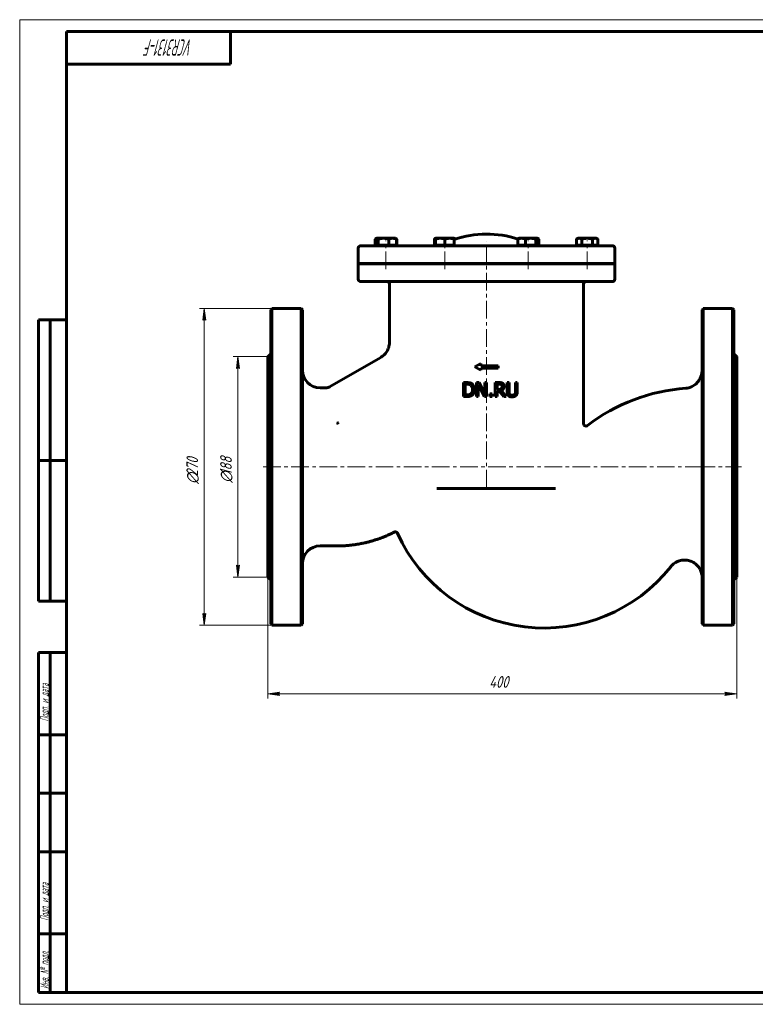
# Model space of a CAD drawing. Header units: millimetres. Extents: x 0 to 594, y 0 to 420.
# Tile 1 of 2: x 0 to 314, y 0 to 420. Entities that reach past the tile are written whole.
import ezdxf

# ---------------------------------------------------------------- set-up
doc = ezdxf.new("R2010")
doc.units = ezdxf.units.MM
for name, pattern in [('K5LT_AXLED', [12, 7.5, -1.5, 1.5, -1.5]), ('K5LT_BASIC', [0]), ('K5LT_THIN', [0])]:
    doc.linetypes.add(name, pattern=pattern)
doc.layers.add('Системный слой', color=7, linetype='Continuous')
doc.layers.add('Системный слой (1)', color=7, linetype='Continuous', true_color=0x6c6c6c)
doc.styles.add('KDIMTEXTSTYLE', font='GOST_AU.SHX', dxfattribs={"width": 0.96, "oblique": 15, "height": 5})
doc.styles.add('KTEXTSTYLE', font='GOST_AU.SHX', dxfattribs={"width": 0.56, "height": 5})
doc.dimstyles.new('KDIMSTYLE (0.50)', dxfattribs={"dimtxt": 5, "dimasz": 1, "dimexe": 2, "dimexo": 0, "dimgap": 1, "dimtad": 1, "dimlfac": 2, "dimtxsty": 'KDIMTEXTSTYLE', "dimsah": 1, "dimcen": 0, "dimdle": 1, "dimadec": 0, "dimazin": 0, "dimtfac": 0.667, "dimtmove": 0, "dimatfit": 3, "dimfxl": 1, "dimtvp": 1, "dimtolj": 1, "dimtzin": 0, "dimarcsym": 0})

# ---------------------------------------------------------------- blocks, each defined once
blk = doc.blocks.new('U10')
at = {"layer": 'Системный слой (1)', "color": 143, "linetype": 'K5LT_BASIC', "lineweight": 60, "true_color": 0x33acca}
for p, q in [((291.14, 229.26), (291.14, 296.26)), ((291.14, 162.26), (291.14, 229.26))]:
    blk.add_line(p, q, dxfattribs=at)
blk = doc.blocks.new('U11')
at = {"layer": 'Системный слой (1)', "color": 143, "linetype": 'K5LT_BASIC', "lineweight": 60, "true_color": 0x33acca}
for p, q in [((305.89, 229.26), (305.89, 276.26)), ((305.89, 182.26), (305.89, 229.26))]:
    blk.add_line(p, q, dxfattribs=at)
blk = doc.blocks.new('U12')
at = {"layer": 'Системный слой (1)', "color": 143, "linetype": 'K5LT_BASIC', "lineweight": 60, "true_color": 0x33acca}
for p, q in [((120.64, 229.26), (120.64, 296.26)), ((120.64, 162.26), (120.64, 229.26))]:
    blk.add_line(p, q, dxfattribs=at)
blk = doc.blocks.new('U13')
at = {"layer": 'Системный слой (1)', "color": 143, "linetype": 'K5LT_BASIC', "lineweight": 60, "true_color": 0x33acca}
for p, q in [((304.64, 296.26), (304.64, 229.26)), ((304.64, 229.26), (304.64, 162.26))]:
    blk.add_line(p, q, dxfattribs=at)
blk = doc.blocks.new('U14')
at = {"layer": 'Системный слой (1)', "color": 143, "linetype": 'K5LT_BASIC', "lineweight": 60, "true_color": 0x33acca}
for p, q in [((290.91, 268.45), (291.14, 270.28)), ((288.48, 264.56), (290.06, 266.41)), ((290.06, 266.41), (290.91, 268.45)), ((284.18, 262.8), (284.19, 262.8)), ((284.19, 262.8), (284.19, 262.8)), ((284.19, 262.8), (284.19, 262.8)), ((284.19, 262.8), (284.19, 262.8)), ((284.19, 262.8), (284.19, 262.8)), ((284.19, 262.8), (284.19, 262.8)), ((284.19, 262.8), (284.19, 262.8)), ((284.19, 262.8), (284.2, 262.8)), ((284.2, 262.8), (284.21, 262.8)), ((284.21, 262.8), (284.23, 262.8)), ((284.23, 262.8), (284.27, 262.8)), ((284.27, 262.8), (284.34, 262.81)), ((284.34, 262.81), (284.5, 262.83)), ((284.5, 262.83), (284.8, 262.87)), ((284.8, 262.87), (285.4, 262.99)), ((285.4, 262.99), (286.57, 263.38)), ((286.57, 263.38), (288.48, 264.56))]:
    blk.add_line(p, q, dxfattribs=at)
blk = doc.blocks.new('U15')
at = {"layer": 'Системный слой (1)', "color": 143, "linetype": 'K5LT_BASIC', "lineweight": 60, "true_color": 0x33acca}
for p, q in [((105.89, 229.26), (105.89, 276.26)), ((105.89, 182.26), (105.89, 229.26))]:
    blk.add_line(p, q, dxfattribs=at)
blk = doc.blocks.new('U16')
at = {"layer": 'Системный слой (1)', "color": 143, "linetype": 'K5LT_BASIC', "lineweight": 60, "true_color": 0x33acca}
for p, q in [((107.14, 296.26), (107.14, 229.26)), ((107.14, 229.26), (107.14, 162.26))]:
    blk.add_line(p, q, dxfattribs=at)
blk = doc.blocks.new('U17')
at = {"layer": 'Системный слой (1)', "color": 143, "linetype": 'K5LT_BASIC', "lineweight": 60, "true_color": 0x33acca}
for p, q in [((220.92, 326.75), (220.83, 326.76)), ((221.01, 326.72), (220.92, 326.75)), ((221.11, 326.68), (221.01, 326.72)), ((221.21, 326.61), (221.11, 326.68)), ((221.31, 326.52), (221.21, 326.61)), ((221.43, 326.4), (221.31, 326.52))]:
    blk.add_line(p, q, dxfattribs=at)
blk = doc.blocks.new('U18')
at = {"layer": 'Системный слой (1)', "color": 143, "linetype": 'K5LT_BASIC', "lineweight": 60, "true_color": 0x33acca}
for p, q in [((160.67, 326.51), (160.57, 326.55)), ((160.76, 326.46), (160.67, 326.51)), ((160.86, 326.4), (160.76, 326.46))]:
    blk.add_line(p, q, dxfattribs=at)
blk = doc.blocks.new('U19')
at = {"layer": 'Системный слой (1)', "color": 143, "linetype": 'K5LT_BASIC', "lineweight": 60, "true_color": 0x33acca}
for p, q in [((151.75, 326.47), (151.63, 326.4)), ((151.87, 326.53), (151.75, 326.47)), ((151.99, 326.58), (151.87, 326.53))]:
    blk.add_line(p, q, dxfattribs=at)
blk = doc.blocks.new('U20')
at = {"layer": 'Системный слой (1)', "color": 143, "linetype": 'K5LT_BASIC', "lineweight": 60, "true_color": 0x33acca}
for p, q in [((144.46, 315.81), (229.85, 315.81)), ((229.85, 315.81), (253.88, 315.81))]:
    blk.add_line(p, q, dxfattribs=at)
blk = doc.blocks.new('U21')
at = {"layer": 'Системный слой (1)', "color": 143, "linetype": 'K5LT_BASIC', "lineweight": 60, "true_color": 0x33acca}
for p, q in [((237.87, 326.64), (237.84, 326.61)), ((237.9, 326.66), (237.87, 326.64)), ((237.93, 326.68), (237.9, 326.66)), ((237.97, 326.69), (237.93, 326.68)), ((238, 326.71), (237.97, 326.69)), ((238.03, 326.72), (238, 326.71))]:
    blk.add_line(p, q, dxfattribs=at)
blk = doc.blocks.new('U22')
at = {"layer": 'Системный слой (1)', "color": 143, "linetype": 'K5LT_BASIC', "lineweight": 60, "true_color": 0x33acca}
for p, q in [((185.45, 326.71), (185.41, 326.73)), ((185.48, 326.7), (185.45, 326.71)), ((185.51, 326.68), (185.48, 326.7)), ((185.61, 326.61), (185.51, 326.68)), ((185.72, 326.52), (185.61, 326.61)), ((185.83, 326.41), (185.72, 326.52))]:
    blk.add_line(p, q, dxfattribs=at)
blk = doc.blocks.new('U23')
at = {"layer": 'Системный слой (1)', "color": 143, "linetype": 'K5LT_BASIC', "lineweight": 60, "true_color": 0x33acca}
for p, q in [((177.08, 326.47), (176.91, 326.4)), ((177.25, 326.53), (177.08, 326.47)), ((177.41, 326.58), (177.25, 326.53))]:
    blk.add_line(p, q, dxfattribs=at)
blk = doc.blocks.new('U24')
at = {"layer": 'Системный слой (1)', "color": 143, "linetype": 'K5LT_BASIC', "lineweight": 60, "true_color": 0x33acca}
for p, q in [((151.91, 326.52), (151.8, 326.4)), ((152.02, 326.61), (151.91, 326.52)), ((152.12, 326.68), (152.02, 326.61)), ((152.21, 326.72), (152.12, 326.68)), ((152.31, 326.75), (152.21, 326.72)), ((152.4, 326.76), (152.31, 326.75))]:
    blk.add_line(p, q, dxfattribs=at)
blk = doc.blocks.new('D4')
at = {"layer": 'Системный слой (1)'}
for points in [[(110.39, 132.44), (110.89, 133.1), (105.89, 132.44), (110.89, 131.78)], [(305.89, 132.44), (300.89, 133.1), (301.39, 132.44), (300.89, 131.78)]]:
    blk.add_hatch(color=7, dxfattribs=at).paths.add_polyline_path(points)
at = {"layer": 'Системный слой (1)', "color": 7, "linetype": 'K5LT_THIN', "lineweight": 18, "true_color": 0xffffff}
for p, q in [((105.89, 182.26), (105.89, 130.44)), ((305.89, 182.26), (305.89, 130.44)), ((105.89, 132.44), (110.89, 133.1)), ((110.89, 131.78), (105.89, 132.44)), ((110.89, 133.1), (110.39, 132.44)), ((110.39, 132.44), (110.89, 131.78)), ((301.39, 132.44), (300.89, 133.1)), ((300.89, 133.1), (305.89, 132.44)), ((305.89, 132.44), (300.89, 131.78)), ((300.89, 131.78), (301.39, 132.44))]:
    blk.add_line(p, q, dxfattribs=at)
blk.add_wipeout([(200.28, 133.44), (200.28, 140.82), (211.05, 140.82), (211.05, 133.44)]).dxf.layer = 'Системный слой (1)'
blk.add_line((105.89, 132.44), (305.89, 132.44), dxfattribs=at)
at = {"layer": 'Системный слой (1)', "color": 7, "insert": (200.28, 140.03), "char_height": 5, "attachment_point": 1, "style": 'KTEXTSTYLE'}
blk.add_mtext('\\H5.0;\\W1.000;\\Q15;\\Q15;\\W0.960;400', dxfattribs=at)
blk = doc.blocks.new('KDIMARROW_01')
at = {"layer": 'Системный слой'}
blk.add_hatch(color=0, dxfattribs=at).paths.add_polyline_path([(-5, -0.66), (0, 0), (-5, 0.66), (-4.5, 0)])
at = {"layer": 'Системный слой', "color": 0, "linetype": 'K5LT_THIN', "lineweight": 18}
for p, q in [((-4.5, 0), (-5, 0.66)), ((-5, 0.66), (0, 0)), ((0, 0), (-5, -0.66)), ((-5, -0.66), (-4.5, 0))]:
    blk.add_line(p, q, dxfattribs=at)
at = {"layer": 'Системный слой (1)', "color": 0, "linetype": 'K5LT_THIN', "lineweight": 18}
blk.add_line((454.67, 229.26), (454.17, 229.26), dxfattribs=at)
blk = doc.blocks.new('D5')
at = {"layer": 'Системный слой (1)'}
for points in [[(79.38, 291.76), (78.72, 296.76), (78.07, 291.76), (78.72, 292.26)], [(78.72, 161.76), (79.38, 166.76), (78.72, 166.26), (78.07, 166.76)]]:
    blk.add_hatch(color=7, dxfattribs=at).paths.add_polyline_path(points)
at = {"layer": 'Системный слой (1)', "color": 7, "linetype": 'K5LT_THIN', "lineweight": 18, "true_color": 0xffffff}
for p, q in [((120.14, 296.76), (76.72, 296.76)), ((78.07, 291.76), (78.72, 296.76)), ((78.72, 296.76), (79.38, 291.76)), ((78.72, 292.26), (78.07, 291.76)), ((79.38, 291.76), (78.72, 292.26)), ((78.72, 161.76), (78.07, 166.76)), ((78.07, 166.76), (78.72, 166.26)), ((78.72, 166.26), (79.38, 166.76)), ((79.38, 166.76), (78.72, 161.76)), ((120.14, 161.76), (76.72, 161.76))]:
    blk.add_line(p, q, dxfattribs=at)
blk.add_wipeout([(77.72, 221.93), (70.34, 221.93), (70.34, 236), (77.72, 236)]).dxf.layer = 'Системный слой (1)'
blk.add_line((78.72, 161.76), (78.72, 296.76), dxfattribs=at)
at = {"layer": 'Системный слой (1)', "color": 7, "char_height": 5, "attachment_point": 1, "rotation": 90, "style": 'KTEXTSTYLE'}
for s, insert in [('\\H5.0;\\W1.000;\\Q15;\\Q15;\\W0.960;270', (71.14, 225.24)), ('\\H5.0;\\W1.000;\\Q15;\\Q15;\\W0.960;∅', (71.14, 221.93))]:
    blk.add_mtext(s, dxfattribs=dict(at, insert=insert))
blk = doc.blocks.new('D6')
at = {"layer": 'Системный слой (1)'}
for points in [[(93.76, 271.26), (93.11, 276.26), (92.45, 271.26), (93.11, 271.76)], [(93.11, 182.26), (93.76, 187.26), (93.11, 186.76), (92.45, 187.26)]]:
    blk.add_hatch(color=7, dxfattribs=at).paths.add_polyline_path(points)
at = {"layer": 'Системный слой (1)', "color": 7, "linetype": 'K5LT_THIN', "lineweight": 18, "true_color": 0xffffff}
for p, q in [((105.89, 276.26), (91.11, 276.26)), ((92.45, 271.26), (93.11, 276.26)), ((93.11, 276.26), (93.76, 271.26)), ((93.11, 271.76), (92.45, 271.26)), ((93.76, 271.26), (93.11, 271.76)), ((93.11, 182.26), (92.45, 187.26)), ((92.45, 187.26), (93.11, 186.76)), ((93.11, 186.76), (93.76, 187.26)), ((93.76, 187.26), (93.11, 182.26)), ((105.89, 182.26), (91.11, 182.26))]:
    blk.add_line(p, q, dxfattribs=at)
blk.add_wipeout([(92.11, 222.46), (84.72, 222.46), (84.72, 235.51), (92.11, 235.51)]).dxf.layer = 'Системный слой (1)'
blk.add_line((93.11, 182.26), (93.11, 276.26), dxfattribs=at)
at = {"layer": 'Системный слой (1)', "color": 7, "char_height": 5, "attachment_point": 1, "rotation": 90, "style": 'KTEXTSTYLE'}
for s, insert in [('\\H5.0;\\W1.000;\\Q15;\\Q15;\\W0.960;188', (85.52, 225.77)), ('\\H5.0;\\W1.000;\\Q15;\\Q15;\\W0.960;∅', (85.52, 222.46))]:
    blk.add_mtext(s, dxfattribs=dict(at, insert=insert))
blk = doc.blocks.new('U25')
at = {"color": 7, "linetype": 'K5LT_THIN', "lineweight": 18, "true_color": 0xffffff}
for p, q in [((0, 0), (0, 420)), ((0, 420), (594, 420)), ((594, 0), (0, 0))]:
    blk.add_line(p, q, dxfattribs=at)
at = {"color": 143, "linetype": 'K5LT_BASIC', "lineweight": 60, "true_color": 0x33acca}
for p, q in [((20, 5), (20, 415)), ((20, 415), (589, 415)), ((90, 415), (90, 401)), ((90, 401), (20, 401)), ((8, 172), (8, 292)), ((20, 292), (8, 292)), ((13, 172), (13, 292)), ((20, 232), (8, 232)), ((20, 172), (8, 172)), ((8, 5), (8, 150)), ((20, 150), (8, 150)), ((13, 5), (13, 150)), ((20, 115), (8, 115)), ((20, 90), (8, 90)), ((20, 65), (8, 65)), ((20, 30), (8, 30)), ((20, 5), (8, 5)), ((589, 5), (20, 5))]:
    blk.add_line(p, q, dxfattribs=at)
at = {"color": 7, "attachment_point": 1, "style": 'KTEXTSTYLE'}
for s, insert, char_height, rotation in [('\\H5.0;\\W1.000;\\Q15;\\Q15;\\W0.560;\\H7.00;VCR3131-F', (73.87, 404.64), 7, 180), ('\\H5.0;\\W1.000;\\Q15;\\Q15;\\W0.560;\\H3.50;Подп. и дата', (8.82, 120.66), 3.5, 90), ('\\H5.0;\\W1.000;\\Q15;\\Q15;\\W0.560;\\H3.50;Подп. и дата', (8.82, 35.66), 3.5, 90), ('\\H5.0;\\W1.000;\\Q15;\\Q15;\\W0.560;\\H3.50;Инв. № подл.', (8.82, 6.57), 3.5, 90)]:
    blk.add_mtext(s, dxfattribs=dict(at, insert=insert, char_height=char_height, rotation=rotation))

msp = doc.modelspace()

# ---------------------------------------------------------------- linework, layer by layer
at = {"layer": 'Системный слой (1)', "color": 143, "linetype": 'K5LT_BASIC', "lineweight": 60, "true_color": 0x33acca}
for p, q in [((252.8777, 323.5587), (145.4595, 323.5587)), ((152.2452, 326.7587), (151.6264, 326.4014)), ((151.6264, 323.8587), (151.6264, 326.4014)), ((151.7998, 323.8587), (151.6264, 323.8587)), ((151.7998, 323.8587), (151.7998, 326.4014)), ((152.3975, 323.8587), (151.7998, 323.8587)), ((152.2612, 326.7587), (152.1201, 326.6772)), ((152.2452, 326.7587), (152.2612, 326.7587)), ((152.2452, 323.8587), (152.2452, 323.5587)), ((152.2612, 326.7587), (152.3975, 326.7587)), ((152.2612, 323.8587), (152.2612, 323.5587)), ((152.3975, 326.7587), (155.226, 326.7587)), ((152.9953, 323.8587), (152.3975, 323.8587)), ((152.9953, 323.8587), (152.9953, 326.4014)), ((155.226, 323.8587), (152.9953, 323.8587)), ((155.226, 326.7587), (159.0897, 326.7587)), ((157.4567, 323.8587), (155.226, 323.8587)), ((157.4567, 323.8587), (157.4567, 326.4014)), ((159.0897, 323.8587), (157.4567, 323.8587)), ((159.0897, 326.7587), (160.2612, 326.7587)), ((160.7227, 323.8587), (159.0897, 323.8587)), ((160.2612, 326.7587), (160.4024, 326.6772)), ((160.2612, 323.8587), (160.2612, 323.5587)), ((160.5012, 326.6109), (160.864, 326.4014)), ((160.7227, 323.8587), (160.7227, 326.4014)), ((160.864, 323.8587), (160.7227, 323.8587)), ((160.864, 323.8587), (160.864, 326.4014)), ((176.9117, 323.8587), (176.9117, 326.4014)), ((177.4118, 323.8587), (176.9117, 323.8587)), ((177.3731, 326.7587), (177.232, 326.6772)), ((177.3731, 326.7587), (177.4118, 326.7587)), ((177.3731, 323.8587), (177.3731, 323.5587)), ((177.4118, 326.4014), (177.4118, 326.7587)), ((177.4118, 326.7587), (179.4118, 326.7587)), ((177.4118, 323.8587), (177.4118, 326.4014)), ((177.4118, 323.8587), (177.4118, 323.5587)), ((179.4118, 323.8587), (177.4118, 323.8587)), ((179.4118, 326.7587), (183.4118, 326.7587)), ((181.4118, 323.8587), (179.4118, 323.8587)), ((181.4118, 323.8587), (181.4118, 326.4014)), ((183.4118, 323.8587), (181.4118, 323.8587)), ((183.4118, 326.7587), (185.4118, 326.7587)), ((185.4118, 323.8587), (183.4118, 323.8587)), ((185.4118, 326.7587), (185.4118, 326.4014)), ((185.4118, 326.7364), (185.5142, 326.6772)), ((185.4118, 323.8587), (185.4118, 326.4014)), ((185.4118, 323.8587), (185.4118, 323.5587)), ((212.5027, 323.8587), (212.5027, 326.4014)), ((214.1357, 323.8587), (212.5027, 323.8587)), ((212.9641, 326.7587), (212.823, 326.6772)), ((212.9254, 326.7364), (212.9254, 326.7587)), ((212.9254, 326.7587), (212.9641, 326.7587)), ((212.9641, 326.7587), (214.1357, 326.7587)), ((212.9641, 323.8587), (212.9641, 323.5587)), ((214.1357, 326.7587), (217.9994, 326.7587)), ((215.7687, 323.8587), (214.1357, 323.8587)), ((215.7687, 323.8587), (215.7687, 326.4014)), ((217.9994, 323.8587), (215.7687, 323.8587)), ((217.9994, 326.7587), (220.8278, 326.7587)), ((220.2301, 323.8587), (217.9994, 323.8587)), ((220.2301, 323.8587), (220.2301, 326.4014)), ((220.8278, 323.8587), (220.2301, 323.8587)), ((220.8278, 326.7587), (220.9641, 326.7587)), ((221.4255, 323.8587), (220.8278, 323.8587)), ((220.9641, 326.7587), (221.1052, 326.6772)), ((220.9641, 323.8587), (220.9641, 323.5587)), ((221.4255, 323.8587), (221.4255, 326.4014)), ((238.092, 326.7587), (237.4732, 326.4014)), ((237.4732, 323.8587), (237.4732, 326.4014)), ((238.6279, 323.8587), (237.4732, 323.8587)), ((238.076, 326.7587), (237.9349, 326.6772)), ((238.076, 326.7587), (238.092, 326.7587)), ((238.076, 323.8587), (238.076, 323.5587)), ((238.092, 326.7587), (238.6279, 326.7587)), ((238.092, 323.8587), (238.092, 323.5587)), ((238.6279, 326.7587), (242.092, 326.7587)), ((239.7826, 323.8587), (238.6279, 323.8587)), ((239.7826, 323.8587), (239.7826, 326.4014)), ((242.092, 323.8587), (239.7826, 323.8587)), ((242.092, 326.7587), (245.5561, 326.7587)), ((244.4014, 323.8587), (242.092, 323.8587)), ((244.4014, 323.8587), (244.4014, 326.4014)), ((245.5561, 323.8587), (244.4014, 323.8587)), ((245.5561, 326.7587), (246.092, 326.7587)), ((246.7108, 323.8587), (245.5561, 323.8587)), ((246.092, 326.7587), (246.7108, 326.4014)), ((246.092, 323.8587), (246.092, 323.5587)), ((246.7108, 323.8587), (246.7108, 326.4014)), ((144.4595, 316.0587), (144.4595, 322.5587)), ((253.8777, 316.0587), (253.8777, 322.5587)), ((144.4595, 316.0587), (253.8777, 316.0587)), ((144.4595, 309.3087), (144.4595, 315.8087)), ((153.7452, 316.0587), (153.7452, 316.0188)), ((153.9553, 315.8087), (153.7452, 316.0188)), ((153.7612, 316.0188), (153.7452, 316.0188)), ((153.7612, 316.0587), (153.7612, 316.0188)), ((154.4935, 316.0188), (153.7612, 316.0188)), ((153.9714, 315.8087), (153.7612, 316.0188)), ((158.7612, 316.0188), (154.4935, 316.0188)), ((158.5511, 315.8087), (158.7612, 316.0188)), ((158.7612, 316.0587), (158.7612, 316.0188)), ((178.8731, 316.0587), (178.8731, 316.0188)), ((179.0832, 315.8087), (178.8731, 316.0188)), ((178.9118, 316.0188), (178.8731, 316.0188)), ((178.9118, 316.0587), (178.9118, 316.0188)), ((181.4118, 316.0188), (178.9118, 316.0188)), ((179.1219, 315.8087), (178.9118, 316.0188)), ((183.9118, 316.0188), (181.4118, 316.0188)), ((183.7017, 315.8087), (183.9118, 316.0188)), ((183.9118, 316.0587), (183.9118, 316.0188)), ((195.4186, 315.8087), (195.4186, 316.0587)), ((202.9186, 315.8087), (202.9186, 316.0587)), ((214.4254, 316.0587), (214.4254, 316.0188)), ((214.4641, 316.0188), (214.4254, 316.0188)), ((214.6355, 315.8087), (214.4254, 316.0188)), ((214.4641, 316.0587), (214.4641, 316.0188)), ((214.6742, 315.8087), (214.4641, 316.0188)), ((218.7319, 316.0188), (214.4641, 316.0188)), ((219.4641, 316.0188), (218.7319, 316.0188)), ((219.254, 315.8087), (219.4641, 316.0188)), ((219.4641, 316.0587), (219.4641, 316.0188)), ((239.576, 316.0587), (239.576, 316.0188)), ((239.7861, 315.8087), (239.576, 316.0188)), ((239.592, 316.0188), (239.576, 316.0188)), ((239.592, 316.0587), (239.592, 316.0188)), ((244.592, 316.0188), (239.592, 316.0188)), ((239.8022, 315.8087), (239.592, 316.0188)), ((244.3819, 315.8087), (244.592, 316.0188)), ((244.592, 316.0587), (244.592, 316.0188)), ((253.8777, 309.3087), (253.8777, 315.8087)), ((145.4595, 308.3087), (252.8777, 308.3087)), ((157.7601, 282.4456), (157.7599, 307.3087)), ((240.5774, 247.6746), (240.5774, 307.3087)), ((107.1373, 296.2587), (107.6373, 296.7587)), ((107.6373, 229.2587), (107.6373, 296.7587)), ((120.1373, 296.7587), (107.6373, 296.7587)), ((120.6373, 296.2587), (120.1373, 296.7587)), ((120.1373, 296.7587), (120.1373, 229.2587)), ((291.1373, 296.2587), (291.6373, 296.7587)), ((291.6373, 296.7587), (291.6373, 229.2587)), ((304.1373, 296.7587), (291.6373, 296.7587)), ((304.1373, 229.2587), (304.1373, 296.7587)), ((304.6373, 296.2587), (304.1373, 296.7587)), ((105.8873, 276.2587), (107.1373, 277.5087)), ((305.8873, 276.2587), (304.6373, 277.5087)), ((132.1741, 263.3436), (154.0101, 275.9506)), ((194.1686, 271.9013), (196.6686, 273.3186)), ((196.6686, 272.4013), (196.6686, 273.3186)), ((194.1686, 271.9013), (196.6686, 270.484)), ((196.6686, 272.4013), (204.1686, 272.4013)), ((196.6686, 270.484), (196.6686, 271.4013)), ((196.6686, 271.4013), (204.1686, 271.4013)), ((204.1686, 271.4013), (204.1686, 272.4013)), ((190.6685, 265.2269), (189.3023, 265.2269)), ((189.3023, 265.2269), (189.3023, 259.2269)), ((196.0316, 265.2269), (194.8987, 265.2269)), ((194.8987, 265.2269), (194.8987, 259.2269)), ((198.4481, 260.4765), (196.0316, 265.2269)), ((199.192, 265.2269), (198.4481, 265.2269)), ((198.4481, 265.2269), (198.4481, 260.4765)), ((199.192, 259.2269), (199.192, 265.2269)), ((202.9068, 265.2269), (202.9068, 259.2269)), ((204.453, 265.2269), (202.9068, 265.2269)), ((208.7512, 265.2269), (207.9538, 265.2269)), ((207.9538, 265.2269), (207.9538, 261.483)), ((208.7512, 261.483), (208.7512, 265.2269)), ((211.4984, 265.2269), (211.4984, 261.4636)), ((212.2958, 265.2269), (211.4984, 265.2269)), ((212.2958, 261.483), (212.2958, 265.2269)), ((128.1373, 263.0087), (130.9242, 263.0087)), ((190.0997, 264.5365), (190.7074, 264.5365)), ((190.0997, 259.9174), (190.0997, 264.5365)), ((195.6426, 264.4004), (198.2974, 259.2269)), ((195.6426, 259.2269), (195.6426, 264.4004)), ((203.7042, 262.2804), (203.7042, 264.5365)), ((203.7042, 264.5365), (204.4967, 264.5365)), ((204.4044, 262.2804), (203.7042, 262.2804)), ((203.7042, 261.6143), (204.6183, 261.6143)), ((203.7042, 259.2269), (203.7042, 261.6143)), ((204.6183, 261.6143), (206.5146, 259.2269)), ((207.5502, 259.2269), (205.4157, 261.838)), ((189.3023, 259.2269), (190.6831, 259.2269)), ((190.7074, 259.9174), (190.0997, 259.9174)), ((194.8987, 259.2269), (195.6426, 259.2269)), ((198.2974, 259.2269), (199.192, 259.2269)), ((201.5259, 260.3744), (200.5632, 260.3744)), ((200.5632, 260.3744), (200.5632, 259.2269)), ((200.5632, 259.2269), (201.5259, 259.2269)), ((201.5259, 259.2269), (201.5259, 260.3744)), ((202.9068, 259.2269), (203.7042, 259.2269)), ((206.5146, 259.2269), (207.5502, 259.2269)), ((240.5772, 247.6747), (240.5772, 247.6745)), ((107.6373, 161.7587), (107.6373, 229.2587)), ((120.1373, 229.2587), (120.1373, 161.7587)), ((291.6373, 229.2587), (291.6373, 161.7587)), ((304.1373, 161.7587), (304.1373, 229.2587)), ((177.9793, 220.0087), (228.6096, 220.0087)), ((128.1373, 195.5087), (135.2783, 195.5087)), ((105.8873, 182.2587), (107.1373, 181.0087)), ((305.8873, 182.2587), (304.6373, 181.0087)), ((107.1373, 162.2587), (107.6373, 161.7587)), ((120.1373, 161.7587), (107.6373, 161.7587)), ((120.6373, 162.2587), (120.1373, 161.7587)), ((291.1373, 162.2587), (291.6373, 161.7587)), ((304.1373, 161.7587), (291.6373, 161.7587)), ((304.6373, 162.2587), (304.1373, 161.7587))]:
    msp.add_line(p, q, dxfattribs=at)
at = {"layer": 'Системный слой (1)', "color": 30, "linetype": 'K5LT_AXLED', "lineweight": 18, "true_color": 0xff8000}
for p, q in [((156.2452, 313.5587), (156.2452, 325.8587)), ((156.2612, 313.5587), (156.2612, 325.8587)), ((181.3731, 313.5587), (181.3731, 325.8587)), ((181.4118, 313.5587), (181.4118, 325.8587)), ((199.1686, 220.5087), (199.1686, 325.5587)), ((216.9254, 313.5587), (216.9254, 325.5587)), ((216.9641, 313.5587), (216.9641, 325.8587)), ((242.076, 313.5587), (242.076, 325.8587)), ((242.092, 313.5587), (242.092, 325.8587)), ((103.8873, 229.2587), (293.6373, 229.2587)), ((289.1373, 229.2587), (307.8873, 229.2587))]:
    msp.add_line(p, q, dxfattribs=at)
at = {"layer": 'Системный слой (1)', "color": 143, "linetype": 'K5LT_BASIC', "lineweight": 60, "true_color": 0x33acca}
for centre, radius, start, end in [((199.1686, 286.0587), 42.5, 71.703914, 108.886176), ((145.4595, 322.5587), 1, 90, 180), ((252.8777, 322.5587), 1, 0, 90), ((145.4595, 309.3087), 1, 180, 270), ((156.7599, 307.3087), 1, 0, 90), ((241.5774, 307.3087), 1, 90, 180), ((252.8777, 309.3087), 1, 270, 0), ((128.1373, 270.5087), 7.5, 180, 270), ((289.9345, 184.2587), 78.75, 94.186877, 127.327208), ((223.7907, 229.2587), 68.75, 204.325962, 321.709647), ((128.1373, 188.0087), 7.5, 90, 180)]:
    msp.add_arc(centre, radius, start, end, dxfattribs=at)
for points, weights in [([(152.9953, 326.4014), (152.6749, 326.7587), (152.3975, 326.7587)], [1, 1.0379548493, 1]), ([(155.226, 326.7587), (154.1907, 326.7587), (152.9953, 326.4014)], [1, 1.0379548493, 1]), ([(157.4567, 326.4014), (156.2612, 326.7587), (155.226, 326.7587)], [1, 1.0379548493, 1]), ([(159.0897, 326.7587), (158.3318, 326.7587), (157.4567, 326.4014)], [1, 1.0379548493, 1]), ([(160.7227, 326.4014), (159.8475, 326.7587), (159.0897, 326.7587)], [1, 1.0379548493, 1]), ([(160.4024, 326.6772), (160.5538, 326.5898), (160.7227, 326.4014)], [1.0189529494, 1.01965895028, 1]), ([(176.9117, 326.4014), (177.0806, 326.5898), (177.232, 326.6772)], [1, 1.01965916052, 1.0189529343]), ([(179.4118, 326.7587), (178.4836, 326.7587), (177.4118, 326.4014)], [1, 1.0379548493, 1]), ([(181.4118, 326.4014), (180.34, 326.7587), (179.4118, 326.7587)], [1, 1.0379548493, 1]), ([(183.4118, 326.7587), (182.4836, 326.7587), (181.4118, 326.4014)], [1, 1.0379548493, 1]), ([(185.4118, 326.4014), (184.34, 326.7587), (183.4118, 326.7587)], [1, 1.0379548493, 1]), ([(214.1357, 326.7587), (213.3778, 326.7587), (212.5027, 326.4014)], [1, 1.0379548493, 1]), ([(212.5027, 326.4014), (212.6716, 326.5898), (212.823, 326.6772)], [1, 1.01965916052, 1.0189529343]), ([(215.7687, 326.4014), (214.8936, 326.7587), (214.1357, 326.7587)], [1, 1.0379548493, 1]), ([(217.9994, 326.7587), (216.9641, 326.7587), (215.7687, 326.4014)], [1, 1.0379548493, 1]), ([(220.2301, 326.4014), (219.0347, 326.7587), (217.9994, 326.7587)], [1, 1.0379548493, 1]), ([(220.8278, 326.7587), (220.5504, 326.7587), (220.2301, 326.4014)], [1, 1.0379548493, 1]), ([(238.6279, 326.7587), (238.092, 326.7587), (237.4732, 326.4014)], [1, 1.0379548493, 1]), ([(239.7826, 326.4014), (239.1638, 326.7587), (238.6279, 326.7587)], [1, 1.0379548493, 1]), ([(242.092, 326.7587), (241.0202, 326.7587), (239.7826, 326.4014)], [1, 1.0379548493, 1]), ([(244.4014, 326.4014), (243.1638, 326.7587), (242.092, 326.7587)], [1, 1.0379548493, 1]), ([(245.5561, 326.7587), (245.0202, 326.7587), (244.4014, 326.4014)], [1, 1.0379548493, 1]), ([(246.7108, 326.4014), (246.092, 326.7587), (245.5561, 326.7587)], [1, 1.0379548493, 1]), ([(159.7778, 201.4169), (148.2405, 195.5087), (135.2783, 195.5087)], [0.871135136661, 0.849394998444, 0.87636227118])]:
    msp.add_rational_spline(points, weights, degree=2, dxfattribs=at)
for points, knots in [([(154.0101, 275.9504), (154.011, 275.951), (154.0124, 275.9517), (154.0148, 275.9532), (154.0164, 275.9541), (154.0208, 275.9566), (154.0237, 275.9583), (154.0321, 275.9632), (154.0376, 275.9664), (154.0541, 275.976), (154.0649, 275.9824), (154.0973, 276.0015), (154.1188, 276.0144), (154.1826, 276.053), (154.2247, 276.0791), (154.3496, 276.1582), (154.4315, 276.2125), (154.6726, 276.379), (154.8286, 276.496), (155.2361, 276.8274), (155.4787, 277.0527), (155.9354, 277.5357), (156.1491, 277.7937), (156.5395, 278.3339), (156.7163, 278.616), (157.0226, 279.1866), (157.1538, 279.4741), (157.3814, 280.0708), (157.477, 280.3803), (157.6287, 281.0134), (157.6844, 281.337), (157.7462, 281.9229), (157.7601, 282.1843), (157.7601, 282.4456)], [0, 0, 0, 0, 0.00930298, 0.00930298, 0.02418774, 0.02418774, 0.05209667, 0.05209667, 0.10605394, 0.10605394, 0.21210787, 0.21210787, 0.42235515, 0.42235515, 0.83912851, 0.83912851, 1.66523286, 1.66523286, 3.30255682, 3.30255682, 6.07948844, 6.07948844, 8.8888037, 8.8888037, 11.68073323, 11.68073323, 14.33131387, 14.33131387, 17.04790917, 17.04790917, 19.8019984, 19.8019984, 21.99883719, 21.99883719, 21.99883719, 21.99883719]), ([(192.8177, 264.7505), (192.607, 264.8889), (192.3715, 264.989), (191.9242, 265.1253), (191.6366, 265.1913), (190.9741, 265.2239), (190.8201, 265.2269), (190.6685, 265.2269)], [-0.767349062, -0.767349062, -0.767349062, -0.767349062, -0.405717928, -0.405717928, -0.092888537, -0.092888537, 0, 0, 0, 0]), ([(194.0332, 262.2221), (194.0332, 262.4892), (194.011, 262.7579), (193.9087, 263.256), (193.8348, 263.4853), (193.6213, 263.9246), (193.437, 264.2289), (193.0335, 264.5955), (192.9285, 264.6769), (192.8177, 264.7505)], [-0.839080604, -0.839080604, -0.839080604, -0.839080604, -0.571141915, -0.571141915, -0.32896007, -0.32896007, -0.080480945, -0.080480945, 0, 0, 0, 0]), ([(205.9797, 264.9109), (205.8489, 264.9954), (205.7098, 265.0636), (205.4635, 265.1436), (205.3364, 265.1747), (204.9861, 265.2104), (204.8615, 265.2179), (204.6444, 265.2255), (204.5483, 265.2269), (204.453, 265.2269)], [-0.48100984, -0.48100984, -0.48100984, -0.48100984, -0.271114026, -0.271114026, -0.131540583, -0.131540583, -0.057668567, -0.057668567, 0, 0, 0, 0]), ([(206.6604, 263.5981), (206.6604, 263.733), (206.6493, 263.8692), (206.5969, 264.1185), (206.5592, 264.2322), (206.4979, 264.3524), (206.4899, 264.3673), (206.4799, 264.385), (206.479, 264.3866), (206.4667, 264.4082), (206.4536, 264.43), (206.4202, 264.4822), (206.3988, 264.5135), (206.3461, 264.5835), (206.314, 264.6226), (206.2508, 264.6908), (206.2222, 264.7195), (206.1783, 264.7597), (206.1654, 264.7712), (206.0975, 264.8294), (206.0399, 264.872), (205.9797, 264.9109)], [-0.550413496, -0.550413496, -0.550413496, -0.550413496, -0.364825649, -0.364825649, -0.199739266, -0.199739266, -0.178625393, -0.178625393, -0.176527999, -0.176527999, -0.150580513, -0.150580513, -0.117901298, -0.117901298, -0.08065923, -0.08065923, -0.054088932, -0.054088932, -0.043417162, -0.043417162, 0, 0, 0, 0]), ([(130.9242, 263.0085), (130.9242, 263.0085), (130.9243, 263.0085), (130.9247, 263.0085), (130.9249, 263.0085), (130.9257, 263.0085), (130.9262, 263.0085), (130.9275, 263.0085), (130.9284, 263.0085), (130.931, 263.0085), (130.9327, 263.0085), (130.9378, 263.0085), (130.9411, 263.0085), (130.9511, 263.0086), (130.9576, 263.0087), (130.9772, 263.009), (130.9901, 263.0093), (131.0284, 263.0105), (131.0538, 263.0118), (131.1289, 263.0165), (131.1786, 263.0211), (131.3146, 263.0379), (131.4007, 263.0531), (131.5708, 263.0924), (131.6548, 263.1165), (131.8199, 263.1731), (131.901, 263.2057), (132.0463, 263.2733), (132.1111, 263.3069), (132.1742, 263.3434)], [0.00125632, 0.00125632, 0.00125632, 0.00125632, 0.00274077, 0.00274077, 0.01694906, 0.01694906, 0.03963187, 0.03963187, 0.08213063, 0.08213063, 0.16426125, 0.16426125, 0.32565563, 0.32565563, 0.64271063, 0.64271063, 1.26535312, 1.26535312, 2.4877031, 2.4877031, 4.88653313, 4.88653313, 9.08617479, 9.08617479, 13.28581645, 13.28581645, 17.4854581, 17.4854581, 20.99627372, 20.99627372, 20.99627372, 20.99627372]), ([(190.7074, 264.5365), (190.7792, 264.5365), (190.8464, 264.5354), (190.9799, 264.531), (191.0451, 264.5276), (191.1962, 264.5168), (191.2755, 264.5084), (191.387, 264.4935), (191.4258, 264.4875), (191.4908, 264.4763), (191.5182, 264.4711), (191.5663, 264.4612), (191.5874, 264.4566), (191.6073, 264.4519), (191.6084, 264.4517), (191.6104, 264.4512), (191.8513, 264.3944), (192.079, 264.3029), (192.2925, 264.1767)], [-0.241554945, -0.241554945, -0.241554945, -0.241554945, -0.22805477, -0.22805477, -0.212872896, -0.212872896, -0.189864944, -0.189864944, -0.175556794, -0.175556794, -0.163242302, -0.163242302, -0.151575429, -0.151575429, -0.150927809, -0.150927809, -0.150320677, 0, 0, 0, 0]), ([(192.2925, 264.1767), (192.4557, 264.0767), (192.6002, 263.9541), (192.8484, 263.6568), (192.9453, 263.4886), (193.154, 262.9696), (193.2018, 262.5962), (193.2018, 262.2318)], [-0.451396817, -0.451396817, -0.451396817, -0.451396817, -0.335806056, -0.335806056, -0.218649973, -0.218649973, 0, 0, 0, 0]), ([(193.2018, 262.2318), (193.2018, 261.9622), (193.1785, 261.6835), (193.0713, 261.2498), (192.9964, 261.0261), (192.721, 260.608), (192.5586, 260.4463), (192.3655, 260.3161)], [-0.545803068, -0.545803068, -0.545803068, -0.545803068, -0.301471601, -0.301471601, -0.141059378, -0.141059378, 0, 0, 0, 0]), ([(192.8079, 259.7083), (192.9741, 259.8181), (193.1246, 259.9468), (193.3999, 260.2463), (193.52, 260.4144), (193.8791, 261.0444), (193.9679, 261.4621), (194.0242, 261.9105), (194.0332, 262.0662), (194.0332, 262.2221)], [-0.411085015, -0.411085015, -0.411085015, -0.411085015, -0.342340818, -0.342340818, -0.271180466, -0.271180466, -0.09354343, -0.09354343, 0, 0, 0, 0]), ([(205.4886, 262.5916), (205.4259, 262.5288), (205.3557, 262.4762), (205.1656, 262.3737), (205.0654, 262.3503), (204.8231, 262.2967), (204.6106, 262.2804), (204.4044, 262.2804)], [-0.167982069, -0.167982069, -0.167982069, -0.167982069, -0.150263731, -0.150263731, -0.124756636, -0.124756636, 0, 0, 0, 0]), ([(204.4967, 264.5365), (204.555, 264.5365), (204.609, 264.5354), (204.7174, 264.5312), (204.7704, 264.5278), (204.8772, 264.5182), (204.9286, 264.5118), (205.0028, 264.5001), (205.0294, 264.4952), (205.064, 264.4882), (205.0741, 264.486), (205.2008, 264.4571), (205.3128, 264.4153), (205.4269, 264.3469), (205.4384, 264.3397), (205.4497, 264.3323)], [-0.15518476, -0.15518476, -0.15518476, -0.15518476, -0.140051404, -0.140051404, -0.12238681, -0.12238681, -0.10085522, -0.10085522, -0.086930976, -0.086930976, -0.080866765, -0.080866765, -0.008204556, -0.008204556, 0, 0, 0, 0]), ([(205.4157, 261.838), (205.6304, 261.918), (205.8313, 262.0265), (206.1641, 262.2956), (206.3034, 262.4485), (206.5245, 262.8077), (206.5964, 263.0155), (206.6518, 263.3554), (206.6604, 263.4768), (206.6604, 263.5981)], [-0.465998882, -0.465998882, -0.465998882, -0.465998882, -0.326936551, -0.326936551, -0.206740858, -0.206740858, -0.072775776, -0.072775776, 0, 0, 0, 0]), ([(205.4497, 264.3323), (205.5177, 264.2864), (205.579, 264.2323), (205.6893, 264.0976), (205.7263, 264.0268), (205.8074, 263.8276), (205.829, 263.6816), (205.829, 263.5349)], [-0.166191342, -0.166191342, -0.166191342, -0.166191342, -0.129252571, -0.129252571, -0.088054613, -0.088054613, 0, 0, 0, 0]), ([(205.829, 263.5349), (205.829, 263.4224), (205.8209, 263.3086), (205.79, 263.1384), (205.7765, 263.084), (205.7562, 263.0191), (205.7514, 263.0045), (205.7368, 262.9635), (205.7267, 262.938), (205.6616, 262.7909), (205.5859, 262.6835), (205.4886, 262.5916)], [-0.184858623, -0.184858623, -0.184858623, -0.184858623, -0.133003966, -0.133003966, -0.105094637, -0.105094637, -0.09668387, -0.09668387, -0.080780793, -0.080780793, 0, 0, 0, 0]), ([(207.9538, 261.483), (207.9538, 261.1393), (207.9815, 260.7627), (208.1127, 260.2959), (208.1884, 260.0732), (208.4124, 259.7765), (208.4678, 259.7136), (208.5275, 259.6548)], [-0.651540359, -0.651540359, -0.651540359, -0.651540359, -0.2251213, -0.2251213, -0.050974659, -0.050974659, 0, 0, 0, 0]), ([(209.0089, 260.2723), (208.9218, 260.4044), (208.86, 260.5484), (208.7764, 260.8886), (208.7618, 261.1009), (208.7525, 261.3305), (208.7512, 261.4071), (208.7512, 261.483)], [-0.214904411, -0.214904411, -0.214904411, -0.214904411, -0.137858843, -0.137858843, -0.045554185, -0.045554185, 0, 0, 0, 0]), ([(211.4984, 261.4636), (211.4984, 261.2675), (211.4889, 261.0556), (211.4391, 260.734), (211.4047, 260.5761), (211.2946, 260.3593), (211.2688, 260.315), (211.2407, 260.2723)], [-0.323841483, -0.323841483, -0.323841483, -0.323841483, -0.147274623, -0.147274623, -0.031127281, -0.031127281, 0, 0, 0, 0]), ([(211.722, 259.6548), (211.8129, 259.7416), (211.8932, 259.8379), (212.0312, 260.0513), (212.0869, 260.1655), (212.2248, 260.5495), (212.2687, 260.8648), (212.2927, 261.2584), (212.2958, 261.371), (212.2958, 261.483)], [-0.391996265, -0.391996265, -0.391996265, -0.391996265, -0.314411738, -0.314411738, -0.236653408, -0.236653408, -0.067196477, -0.067196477, 0, 0, 0, 0]), ([(190.6831, 259.2269), (191.0236, 259.2269), (191.4022, 259.2427), (191.9411, 259.331), (192.2109, 259.3914), (192.6323, 259.6034), (192.7213, 259.6539), (192.8079, 259.7083)], [-0.661429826, -0.661429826, -0.661429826, -0.661429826, -0.285962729, -0.285962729, -0.061922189, -0.061922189, 0, 0, 0, 0]), ([(192.3655, 260.3161), (192.257, 260.24), (192.1421, 260.1757), (191.85, 260.0497), (191.7062, 260.0168), (191.3375, 259.9386), (191.0134, 259.9174), (190.7074, 259.9174)], [-0.259536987, -0.259536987, -0.259536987, -0.259536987, -0.229630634, -0.229630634, -0.18749436, -0.18749436, 0, 0, 0, 0]), ([(208.5275, 259.6548), (208.6904, 259.492), (208.8792, 259.3693), (209.2653, 259.2073), (209.5035, 259.138), (209.9288, 259.104), (210.0258, 259.1005), (210.1224, 259.1005)], [-0.508524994, -0.508524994, -0.508524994, -0.508524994, -0.264731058, -0.264731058, -0.060041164, -0.060041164, 0, 0, 0, 0]), ([(210.1224, 259.7812), (210.0084, 259.7812), (209.8927, 259.7888), (209.7654, 259.8101), (209.7513, 259.8127), (209.6741, 259.8277), (209.619, 259.8423), (209.5404, 259.8676), (209.5128, 259.8777), (209.4731, 259.8936), (209.4594, 259.8995), (209.4369, 259.9095), (209.4277, 259.9138), (209.3029, 259.9736), (209.1988, 260.0475), (209.073, 260.1832), (209.0392, 260.2264), (209.0089, 260.2723)], [-0.204868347, -0.204868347, -0.204868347, -0.204868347, -0.166469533, -0.166469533, -0.161647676, -0.161647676, -0.140086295, -0.140086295, -0.126479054, -0.126479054, -0.118524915, -0.118524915, -0.112587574, -0.112587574, -0.03333714, -0.03333714, 0, 0, 0, 0]), ([(211.2407, 260.2723), (211.1947, 260.2026), (211.1407, 260.1404), (211.0147, 260.0289), (210.9441, 259.9818), (210.7804, 259.8973), (210.6058, 259.8191), (210.2599, 259.7844), (210.1911, 259.7812), (210.1224, 259.7812)], [-0.507912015, -0.507912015, -0.507912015, -0.507912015, -0.36473435, -0.36473435, -0.216397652, -0.216397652, -0.042772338, -0.042772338, 0, 0, 0, 0]), ([(210.1224, 259.1005), (210.3954, 259.1005), (210.6842, 259.1253), (211.2202, 259.2806), (211.4145, 259.4007), (211.6127, 259.5534), (211.6687, 259.6024), (211.722, 259.6548)], [-0.258371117, -0.258371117, -0.258371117, -0.258371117, -0.154626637, -0.154626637, -0.045970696, -0.045970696, 0, 0, 0, 0]), ([(135.968, 248.0642), (135.967, 248.0637), (135.9659, 248.0633), (135.897, 248.0316), (135.8274, 248.004), (135.7141, 247.966), (135.6712, 247.9531), (135.5554, 247.9222), (135.4821, 247.9069), (135.3663, 247.8889), (135.324, 247.8837), (135.2805, 247.8796), (135.2794, 247.8795), (135.2783, 247.8794)], [-0.000670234, -0.000670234, -0.000670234, -0.000670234, 0, 0, 0.044956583, 0.044956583, 0.071888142, 0.071888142, 0.116857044, 0.116857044, 0.142441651, 0.142441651, 0.143111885, 0.143111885, 0.143111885, 0.143111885]), ([(242.1834, 246.8794), (242.183, 246.8791), (242.1825, 246.8788), (242.1817, 246.8781), (242.1812, 246.8778), (242.1798, 246.8767), (242.1789, 246.876), (242.1762, 246.874), (242.1744, 246.8726), (242.1692, 246.8688), (242.1657, 246.8662), (242.1554, 246.8588), (242.1485, 246.854), (242.1281, 246.84), (242.1143, 246.8312), (242.0732, 246.806), (242.0451, 246.7907), (241.9767, 246.7573), (241.9357, 246.7406), (241.8516, 246.7126), (241.8084, 246.7013), (241.7214, 246.6847), (241.6776, 246.6793), (241.5907, 246.6744), (241.5476, 246.6749), (241.461, 246.6814), (241.4177, 246.6876), (241.331, 246.7056), (241.2877, 246.7177), (241.203, 246.7473), (241.1618, 246.7649), (241.0829, 246.805), (241.0453, 246.8274), (240.975, 246.8761), (240.9421, 246.9022), (240.8819, 246.9569), (240.8543, 246.9851), (240.7984, 247.0493), (240.7707, 247.0858), (240.7198, 247.163), (240.6968, 247.2038), (240.6563, 247.288), (240.6389, 247.3316), (240.6105, 247.4198), (240.5994, 247.4645), (240.5838, 247.5532), (240.5791, 247.5973), (240.5772, 247.6526), (240.577, 247.6636), (240.577, 247.6746)], [0, 0, 0, 0, 0.01192922, 0.01192922, 0.02982306, 0.02982306, 0.06262842, 0.06262842, 0.12525684, 0.12525684, 0.24753138, 0.24753138, 0.48611587, 0.48611587, 0.95135577, 0.95135577, 1.85797776, 1.85797776, 3.11323608, 3.11323608, 4.37547205, 4.37547205, 5.62589242, 5.62589242, 6.84619283, 6.84619283, 8.08599546, 8.08599546, 9.35931735, 9.35931735, 10.62916944, 10.62916944, 11.86869493, 11.86869493, 13.05681913, 13.05681913, 14.17542811, 14.17542811, 15.4729145, 15.4729145, 16.7980365, 16.7980365, 18.12590514, 18.12590514, 19.42734307, 19.42734307, 20.68575734, 20.68575734, 20.99813621, 20.99813621, 20.99813621, 20.99813621]), ([(159.7777, 201.417), (159.778, 201.4172), (159.7783, 201.4174), (159.7791, 201.4178), (159.7795, 201.418), (159.7808, 201.4187), (159.7817, 201.4191), (159.7841, 201.4203), (159.7857, 201.4211), (159.7904, 201.4235), (159.7936, 201.425), (159.8029, 201.4295), (159.809, 201.4324), (159.8273, 201.4408), (159.8396, 201.4461), (159.8759, 201.4609), (159.9003, 201.4697), (159.9672, 201.4909), (160.0103, 201.5014), (160.099, 201.517), (160.1446, 201.5219), (160.2368, 201.5257), (160.2835, 201.5245), (160.3762, 201.5158), (160.4222, 201.5083), (160.5117, 201.4874), (160.5552, 201.4741), (160.6368, 201.4428), (160.6749, 201.4252), (160.749, 201.3848), (160.785, 201.362), (160.8551, 201.3111), (160.889, 201.2828), (160.9536, 201.2214), (160.9841, 201.1883), (161.0406, 201.1183), (161.0665, 201.0814), (161.1102, 201.0094), (161.1285, 200.9746), (161.1447, 200.9389)], [0, 0, 0, 0, 0.01266411, 0.01266411, 0.03166028, 0.03166028, 0.06648659, 0.06648659, 0.13297318, 0.13297318, 0.26278034, 0.26278034, 0.51606262, 0.51606262, 1.00996319, 1.00996319, 1.97243675, 1.97243675, 3.61347494, 3.61347494, 5.30977634, 5.30977634, 7.03686461, 7.03686461, 8.76029358, 8.76029358, 10.44493452, 10.44493452, 11.99857989, 11.99857989, 13.5746172, 13.5746172, 15.20899548, 15.20899548, 16.8763883, 16.8763883, 18.54298705, 18.54298705, 19.99920867, 19.99920867, 19.99920867, 19.99920867]), ([(277.7508, 186.6584), (277.7524, 186.6604), (277.7542, 186.6627), (277.7581, 186.6677), (277.7605, 186.6706), (277.7671, 186.679), (277.7714, 186.6844), (277.784, 186.7002), (277.7923, 186.7105), (277.8168, 186.7409), (277.8331, 186.7609), (277.8816, 186.8197), (277.914, 186.8582), (278.0109, 186.9709), (278.0763, 187.0442), (278.2736, 187.2563), (278.4093, 187.3915), (278.7886, 187.7415), (279.0414, 187.9464), (279.5695, 188.3201), (279.8446, 188.4893), (280.4142, 188.7906), (280.7085, 188.9228), (281.314, 189.1496), (281.6254, 189.2438), (282.252, 189.3894), (282.5671, 189.4415), (283.2045, 189.5052), (283.5268, 189.5166), (284.1739, 189.4982), (284.4987, 189.468), (285.1397, 189.366), (285.4561, 189.2944), (286.0785, 189.111), (286.3844, 188.999), (286.9739, 188.7381), (287.2577, 188.5898), (287.7905, 188.2648), (288.0407, 188.09), (288.5407, 187.6934), (288.7883, 187.4688), (289.2558, 186.9854), (289.4753, 186.7262), (289.8776, 186.1816), (290.0605, 185.8963), (290.383, 185.3094), (290.5234, 185.0082), (290.7512, 184.4164), (290.8421, 184.1272), (290.9923, 183.5223), (291.0495, 183.2062), (291.1203, 182.5967), (291.1373, 182.3038), (291.1373, 182.0112)], [0, 0, 0, 0, 0.00816534, 0.00816534, 0.02041335, 0.02041335, 0.04286803, 0.04286803, 0.08573605, 0.08573605, 0.16943077, 0.16943077, 0.33273754, 0.33273754, 0.65118574, 0.65118574, 1.27175152, 1.27175152, 2.32366344, 2.32366344, 3.36565262, 3.36565262, 4.406401, 4.406401, 5.45586063, 5.45586063, 6.48704366, 6.48704366, 7.52774943, 7.52774943, 8.58026628, 8.58026628, 9.6272939, 9.6272939, 10.67804244, 10.67804244, 11.71113771, 11.71113771, 12.69687107, 12.69687107, 13.77532254, 13.77532254, 14.87099984, 14.87099984, 15.96478378, 15.96478378, 17.03729218, 17.03729218, 18.01523908, 18.01523908, 19.05161336, 19.05161336, 19.99948979, 19.99948979, 19.99948979, 19.99948979])]:
    msp.add_open_spline(points, degree=3, knots=knots, dxfattribs=at)

# ---------------------------------------------------------------- block references
at = {"layer": 'Системный слой (1)'}
for name in ['U19', 'U24', 'U18', 'U23', 'U22', 'U17', 'U21', 'U20', 'U16', 'U12', 'U10', 'U13', 'U15', 'U11', 'U14']:
    msp.add_blockref(name, (0, 0), dxfattribs=at)

# ---------------------------------------------------------------- next in the draw order: dimensions: what is measured, and where the dimension line sits
at = {"layer": 'Системный слой (1)', "color": 7}
dim = msp.add_linear_dim(base=(105.8873, 132.4382), p1=(305.8873, 182.2587), p2=(105.8873, 182.2587), dimstyle='KDIMSTYLE (0.50)', override={"dimexo": 0, "dimpost": '\\H5.0;\\W0.960;\\Q15;<>', "dimblk1": 'KDIMARROW_01', "dimblk2": 'KDIMARROW_01', "dimse1": 0, "dimse2": 0, "dimclrt": 7, "dimtol": 1, "dimtp": 0, "dimtm": 0, "dimtdec": 5, "dimtolj": 1}, dxfattribs=at)
dim.commit()
dim.dimension.update_dxf_attribs({"geometry": 'D4', "text_midpoint": (205.8873, 132.4382), "dimtype": 160})

# ---------------------------------------------------------------- next in the draw order: dimensions: what is measured, and where the dimension line sits
dim = msp.add_linear_dim(base=(78.7239, 161.7587), p1=(120.1373, 296.7587), p2=(120.1373, 161.7587), angle=90, dimstyle='KDIMSTYLE (0.50)', override={"dimexo": 0, "dimpost": '\\H5.0;\\W0.960;\\Q15;∅<>', "dimblk1": 'KDIMARROW_01', "dimblk2": 'KDIMARROW_01', "dimse1": 0, "dimse2": 0, "dimclrt": 7, "dimtol": 1, "dimtp": 0, "dimtm": 0, "dimtdec": 5, "dimtolj": 1}, dxfattribs=at)
dim.commit()
dim.dimension.update_dxf_attribs({"geometry": 'D5', "text_midpoint": (78.7239, 229.2587), "dimtype": 160})

# ---------------------------------------------------------------- next in the draw order: dimensions: what is measured, and where the dimension line sits
dim = msp.add_linear_dim(base=(93.1064, 182.2587), p1=(105.8873, 276.2587), p2=(105.8873, 182.2587), angle=90, dimstyle='KDIMSTYLE (0.50)', override={"dimexo": 0, "dimpost": '\\H5.0;\\W0.960;\\Q15;∅<>', "dimblk1": 'KDIMARROW_01', "dimblk2": 'KDIMARROW_01', "dimse1": 0, "dimse2": 0, "dimclrt": 7, "dimtol": 1, "dimtp": 0, "dimtm": 0, "dimtdec": 5, "dimtolj": 1}, dxfattribs=at)
dim.commit()
dim.dimension.update_dxf_attribs({"geometry": 'D6', "text_midpoint": (93.1064, 229.2587), "dimtype": 160})

# ---------------------------------------------------------------- next in the draw order: block references
msp.add_blockref('U25', (0, 0))

doc.saveas('drawing.dxf')
